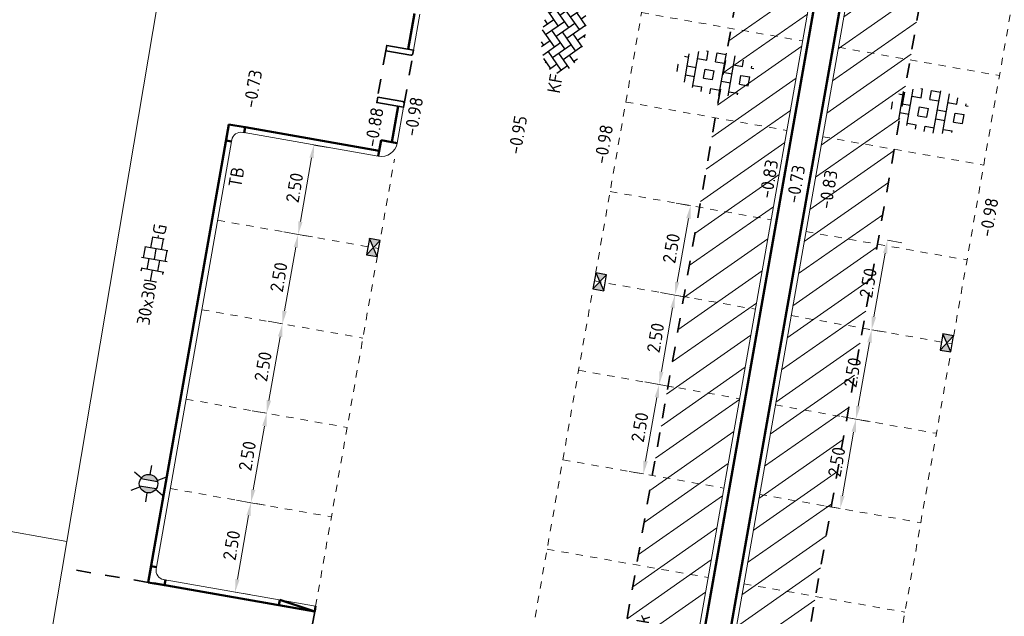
# Model space of a CAD drawing. Header units: metres. Extents: x 2514 to 227642, y 1683 to 852646.
# Tile 231 of 256: x 113797 to 113824, y 426403 to 426419. Entities that reach past the tile are written whole.
import ezdxf
from ezdxf.enums import TextEntityAlignment as Align
from ezdxf.lldxf.tags import DXFTag

# ---------------------------------------------------------------- set-up
doc = ezdxf.new("R2010")
doc.units = ezdxf.units.M
doc.linetypes.add('VW-1-1_STREEP', pattern=[2, 1, -1])
doc.linetypes.add('ZZ-HIDDEN-SO', pattern=[4, 2, -2])
doc.layers.get('Defpoints').update_dxf_attribs({"color": 244, "lineweight": 35})
for name, color, linetype, lineweight in [('B-GV-GR-ZONENIETGRAVEN-A', 1, 'Continuous', 18), ('B-WE-KG-GRENS_PERCEEL-GV', 252, 'KG-PERCEEL', 18), ('N-WE-GW-T18-200', 1, 'Continuous', 18), ('N-WE-IE-MEUBILAIR_WEGMEUBILAIR_LICHTMAST-S', 7, 'Continuous', 25), ('N-WE-RI-HWA_KOLK-S', 150, 'Continuous', 25), ('N-WE-VH-KANTOPSLUITING-T18', 1, 'Continuous', 18), ('N-WE-VH-KANTOPSLUITING_ACHTERKANTBAND-G', 1, 'Continuous', 50), ('N-WE-VH-KANTOPSLUITING_INRITBAND-G', 2, 'Continuous', 35), ('N-WE-VH-KANTOPSLUITING_TROTTOIRBAND_130 150-G', 2, 'Continuous', 13), ('N-WE-VH-M', 7, 'Continuous', 18), ('N-WE-VH-MATERIAALGRENS-G', 7, 'ZZ-HIDDEN-SO', 35), ('N-WE-VH-NAP-T18', 1, 'Continuous', 18), ('N-WE-VH-VERHARDING_BETONSTRAATSTEEN-S', 1, 'Continuous', 25), ('N-WE-VH-VERHARDING_GRASBETONSTEEN-S', 94, 'Continuous', 25), ('N-WE-VH-VERHARDING_TEGEL-S', 1, 'Continuous', 25), ('N-WE-VW-MARKERING_LANGS_STREEP_11_010-G', 7, 'VW-1-1_STREEP', 13)]:
    doc.layers.add(name, color=color, linetype=linetype, lineweight=lineweight)
doc.styles.add('ISO', font='NLCS-ISO.ttf')
doc.styles.add('NLCS-ISO', font='NLCS-ISO.ttf', dxfattribs={"height": 1.8})
doc.styles.add('NLCS-ISO-M200-T18', font='NLCS-ISO.ttf', dxfattribs={"height": 0.36})
doc.styles.get("Standard").update_dxf_attribs({"font": 'romans'})
tags = doc.linetypes.add('KG-PERCEEL', pattern='A,5.5,-2,["P",Standard,S=1.8,R=0,X=-0.5,Y=-0.9],-2,5.5,-2,[5,NLCS.SHX,S=0.75,R=0,X=0,Y=0],-2', length=19).pattern_tags.tags
tags[6] = DXFTag(74, 10)
doc.dimstyles.new('NLCS-M200-T18-PIJL_L2_H1', dxfattribs={"dimscale": 0.2, "dimtxt": 2.5, "dimasz": 1.8, "dimexe": 2, "dimexo": 2, "dimgap": 0.7, "dimtad": 1, "dimzin": 0, "dimdsep": 46, "dimtxsty": 'NLCS-ISO-M200-T18', "dimcen": 0, "dimdle": 2, "dimclrd": 256, "dimclre": 256, "dimclrt": 1, "dimadec": 1, "dimazin": 0, "dimtfac": 1, "dimtdec": 3, "dimtofl": 0, "dimtmove": 0, "dimatfit": 3, "dimfxl": 2, "dimfxlon": 1, "dimtfillclr": 256, "dimtolj": 1, "dimtzin": 0, "dimlwd": -1, "dimlwe": -1, "dimarcsym": 0})
pattern_1 = [(34.99242704, (0, 0), (-0.3641522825, 0.5202096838), [])]

# ---------------------------------------------------------------- blocks, each defined once
blk = doc.blocks.new('N-SRI-KOLK_STRAAT_450X300-SO')
h = blk.add_hatch(color=256)
h.dxf.hatch_style = 1
h.paths.add_polyline_path([(0, 0.75), (-1.125, 1.5), (-1.125, 0)])
h.paths.add_polyline_path([(1.125, 1.5), (0, 0.75), (1.125, 0)])
for p, q in [((-1.125, 0), (1.125, 1.5)), ((1.125, 0), (-1.125, 1.5))]:
    blk.add_line(p, q)
at = {"flags": 128}
blk.add_lwpolyline([(-1.125, 0), (1.125, 0), (1.125, 1.5), (-1.125, 1.5)], close=True, dxfattribs=at)
blk = doc.blocks.new('hoekblok inw. 25')
at = {"layer": 'N-WE-VH-KANTOPSLUITING_ACHTERKANTBAND-G', "ltscale": 0.2, "flags": 128}
blk.add_lwpolyline([(-0.45, 0.15), (-0.45, 0), (0, 0), (0, 0.45), (-0.15, 0.45)], dxfattribs=at)
at = {"layer": 'N-WE-VH-KANTOPSLUITING_TROTTOIRBAND_130 150-G', "ltscale": 0.2, "flags": 128}
blk.add_lwpolyline([(-0.15, 0.45), (-0.15, 0.4, -0.414214), (-0.4, 0.15), (-0.45, 0.15)], format="xyb", dxfattribs=at)
blk = doc.blocks.new('*D693')
at = {"layer": 'Defpoints', "color": 0, "ltscale": 0.2, "transparency": 16777216}
for p in [(113804.948, 426415.912), (113804.948, 426415.912), (113804.514, 426413.45)]:
    blk.add_point(p, dxfattribs=at)
at = {"layer": 'N-WE-VH-M', "ltscale": 0.2, "transparency": 16777216}
for p, q in [((113804.948, 426415.912), (113805.342, 426415.843)), ((113804.577, 426413.804), (113804.885, 426415.558)), ((113804.514, 426413.45), (113804.908, 426413.381))]:
    blk.add_line(p, q, dxfattribs=at)
for points in [[(113804.826, 426415.568), (113804.945, 426415.547), (113804.948, 426415.912)], [(113804.518, 426413.815), (113804.636, 426413.794), (113804.514, 426413.45)]]:
    blk.add_solid(points, dxfattribs=at)
at = {"layer": 'N-WE-VH-M', "ltscale": 0.2, "transparency": 16777216, "insert": (113804.416, 426414.736), "char_height": 0.36, "attachment_point": 5, "rotation": 80.0136, "style": 'NLCS-ISO-M200-T18'}
blk.add_mtext('\\A1;2.50', dxfattribs=at)
blk = doc.blocks.new('*D694')
at = {"layer": 'Defpoints', "color": 0, "ltscale": 0.2, "transparency": 16777216}
for p in [(113804.514, 426413.45), (113804.514, 426413.45), (113804.081, 426410.988)]:
    blk.add_point(p, dxfattribs=at)
at = {"layer": 'N-WE-VH-M', "ltscale": 0.2, "transparency": 16777216}
for p, q in [((113804.514, 426413.45), (113804.12, 426413.519)), ((113804.143, 426411.342), (113804.452, 426413.095)), ((113804.081, 426410.988), (113803.687, 426411.057))]:
    blk.add_line(p, q, dxfattribs=at)
for points in [[(113804.393, 426413.106), (113804.511, 426413.085), (113804.514, 426413.45)], [(113804.084, 426411.353), (113804.202, 426411.332), (113804.081, 426410.988)]]:
    blk.add_solid(points, dxfattribs=at)
at = {"layer": 'N-WE-VH-M', "ltscale": 0.2, "transparency": 16777216, "insert": (113803.982, 426412.274), "char_height": 0.36, "attachment_point": 5, "rotation": 80.0136, "style": 'NLCS-ISO-M200-T18'}
blk.add_mtext('\\A1;2.50', dxfattribs=at)
blk = doc.blocks.new('*D695')
at = {"layer": 'Defpoints', "color": 0, "ltscale": 0.2, "transparency": 16777216}
for p in [(113804.081, 426410.988), (113804.081, 426410.988), (113803.647, 426408.526)]:
    blk.add_point(p, dxfattribs=at)
at = {"layer": 'N-WE-VH-M', "ltscale": 0.2, "transparency": 16777216}
for p, q in [((113804.081, 426410.988), (113803.687, 426411.057)), ((113803.71, 426408.88), (113804.018, 426410.633)), ((113803.647, 426408.526), (113803.253, 426408.595))]:
    blk.add_line(p, q, dxfattribs=at)
for points in [[(113803.959, 426410.644), (113804.077, 426410.623), (113804.081, 426410.988)], [(113803.651, 426408.891), (113803.769, 426408.87), (113803.647, 426408.526)]]:
    blk.add_solid(points, dxfattribs=at)
at = {"layer": 'N-WE-VH-M', "ltscale": 0.2, "transparency": 16777216, "insert": (113803.549, 426409.812), "char_height": 0.36, "attachment_point": 5, "rotation": 80.0136, "style": 'NLCS-ISO-M200-T18'}
blk.add_mtext('\\A1;2.50', dxfattribs=at)
blk = doc.blocks.new('*D696')
at = {"layer": 'Defpoints', "color": 0, "ltscale": 0.2, "transparency": 16777216}
for p in [(113803.647, 426408.526), (113803.647, 426408.526), (113803.214, 426406.064)]:
    blk.add_point(p, dxfattribs=at)
at = {"layer": 'N-WE-VH-M', "ltscale": 0.2, "transparency": 16777216}
for p, q in [((113803.647, 426408.526), (113803.253, 426408.595)), ((113803.276, 426406.418), (113803.585, 426408.171)), ((113803.214, 426406.064), (113802.82, 426406.133))]:
    blk.add_line(p, q, dxfattribs=at)
for points in [[(113803.526, 426408.182), (113803.644, 426408.161), (113803.647, 426408.526)], [(113803.217, 426406.429), (113803.335, 426406.408), (113803.214, 426406.064)]]:
    blk.add_solid(points, dxfattribs=at)
at = {"layer": 'N-WE-VH-M', "ltscale": 0.2, "transparency": 16777216, "insert": (113803.115, 426407.35), "char_height": 0.36, "attachment_point": 5, "rotation": 80.0136, "style": 'NLCS-ISO-M200-T18'}
blk.add_mtext('\\A1;2.50', dxfattribs=at)
blk = doc.blocks.new('*D697')
at = {"layer": 'Defpoints', "color": 0, "ltscale": 0.2, "transparency": 16777216}
for p in [(113803.214, 426406.064), (113803.214, 426406.064), (113802.78, 426403.601)]:
    blk.add_point(p, dxfattribs=at)
at = {"layer": 'N-WE-VH-M', "ltscale": 0.2, "transparency": 16777216}
for p, q in [((113803.214, 426406.064), (113803.608, 426405.994)), ((113802.843, 426403.956), (113803.151, 426405.709)), ((113802.78, 426403.601), (113803.174, 426403.532))]:
    blk.add_line(p, q, dxfattribs=at)
for points in [[(113803.092, 426405.719), (113803.21, 426405.699), (113803.214, 426406.064)], [(113802.784, 426403.966), (113802.902, 426403.946), (113802.78, 426403.601)]]:
    blk.add_solid(points, dxfattribs=at)
at = {"layer": 'N-WE-VH-M', "ltscale": 0.2, "transparency": 16777216, "insert": (113802.682, 426404.888), "char_height": 0.36, "attachment_point": 5, "rotation": 80.0136, "style": 'NLCS-ISO-M200-T18'}
blk.add_mtext('\\A1;2.50', dxfattribs=at)
blk = doc.blocks.new('*D714')
at = {"layer": 'Defpoints', "color": 0, "ltscale": 0.2, "transparency": 16777216}
for p in [(113820.732, 426413.288), (113820.732, 426413.288), (113820.298, 426410.826)]:
    blk.add_point(p, dxfattribs=at)
at = {"layer": 'N-WE-VH-M', "ltscale": 0.2, "transparency": 16777216}
for p, q in [((113820.732, 426413.288), (113821.126, 426413.219)), ((113820.361, 426411.181), (113820.67, 426412.934)), ((113820.298, 426410.826), (113820.692, 426410.757))]:
    blk.add_line(p, q, dxfattribs=at)
for points in [[(113820.61, 426412.944), (113820.729, 426412.923), (113820.732, 426413.288)], [(113820.302, 426411.191), (113820.42, 426411.17), (113820.298, 426410.826)]]:
    blk.add_solid(points, dxfattribs=at)
at = {"layer": 'N-WE-VH-M', "ltscale": 0.2, "transparency": 16777216, "insert": (113820.2, 426412.113), "char_height": 0.36, "attachment_point": 5, "rotation": 80.0136, "style": 'NLCS-ISO-M200-T18'}
blk.add_mtext('\\A1;2.50', dxfattribs=at)
blk = doc.blocks.new('*D715')
at = {"layer": 'Defpoints', "color": 0, "ltscale": 0.2, "transparency": 16777216}
for p in [(113820.298, 426410.826), (113820.298, 426410.826), (113819.865, 426408.364)]:
    blk.add_point(p, dxfattribs=at)
at = {"layer": 'N-WE-VH-M', "ltscale": 0.2, "transparency": 16777216}
for p, q in [((113820.298, 426410.826), (113820.692, 426410.757)), ((113819.927, 426408.718), (113820.236, 426410.471)), ((113819.865, 426408.364), (113820.259, 426408.295))]:
    blk.add_line(p, q, dxfattribs=at)
for points in [[(113820.177, 426410.482), (113820.295, 426410.461), (113820.298, 426410.826)], [(113819.868, 426408.729), (113819.986, 426408.708), (113819.865, 426408.364)]]:
    blk.add_solid(points, dxfattribs=at)
at = {"layer": 'N-WE-VH-M', "ltscale": 0.2, "transparency": 16777216, "insert": (113819.767, 426409.65), "char_height": 0.36, "attachment_point": 5, "rotation": 80.0136, "style": 'NLCS-ISO-M200-T18'}
blk.add_mtext('\\A1;2.50', dxfattribs=at)
blk = doc.blocks.new('*D716')
at = {"layer": 'Defpoints', "color": 0, "ltscale": 0.2, "transparency": 16777216}
for p in [(113819.865, 426408.364), (113819.865, 426408.364), (113819.431, 426405.902)]:
    blk.add_point(p, dxfattribs=at)
at = {"layer": 'N-WE-VH-M', "ltscale": 0.2, "transparency": 16777216}
for p, q in [((113819.865, 426408.364), (113819.471, 426408.433)), ((113819.494, 426406.256), (113819.802, 426408.009)), ((113819.431, 426405.902), (113819.037, 426405.971))]:
    blk.add_line(p, q, dxfattribs=at)
for points in [[(113819.743, 426408.02), (113819.862, 426407.999), (113819.865, 426408.364)], [(113819.435, 426406.267), (113819.553, 426406.246), (113819.431, 426405.902)]]:
    blk.add_solid(points, dxfattribs=at)
at = {"layer": 'N-WE-VH-M', "ltscale": 0.2, "transparency": 16777216, "insert": (113819.333, 426407.188), "char_height": 0.36, "attachment_point": 5, "rotation": 80.0136, "style": 'NLCS-ISO-M200-T18'}
blk.add_mtext('\\A1;2.50', dxfattribs=at)
blk = doc.blocks.new('*D717')
at = {"layer": 'Defpoints', "color": 0, "ltscale": 0.2, "transparency": 16777216}
for p in [(113815.315, 426414.242), (113815.315, 426414.242), (113814.882, 426411.78)]:
    blk.add_point(p, dxfattribs=at)
at = {"layer": 'N-WE-VH-M', "ltscale": 0.2, "transparency": 16777216}
for p, q in [((113815.315, 426414.242), (113814.921, 426414.311)), ((113814.944, 426412.134), (113815.253, 426413.887)), ((113814.882, 426411.78), (113814.488, 426411.849))]:
    blk.add_line(p, q, dxfattribs=at)
for points in [[(113815.194, 426413.898), (113815.312, 426413.877), (113815.315, 426414.242)], [(113814.885, 426412.145), (113815.003, 426412.124), (113814.882, 426411.78)]]:
    blk.add_solid(points, dxfattribs=at)
at = {"layer": 'N-WE-VH-M', "ltscale": 0.2, "transparency": 16777216, "insert": (113814.783, 426413.066), "char_height": 0.36, "attachment_point": 5, "rotation": 80.0136, "style": 'NLCS-ISO-M200-T18'}
blk.add_mtext('\\A1;2.50', dxfattribs=at)
blk = doc.blocks.new('*D718')
at = {"layer": 'Defpoints', "color": 0, "ltscale": 0.2, "transparency": 16777216}
for p in [(113814.882, 426411.78), (113814.882, 426411.78), (113814.448, 426409.318)]:
    blk.add_point(p, dxfattribs=at)
at = {"layer": 'N-WE-VH-M', "ltscale": 0.2, "transparency": 16777216}
for p, q in [((113814.882, 426411.78), (113815.276, 426411.71)), ((113814.511, 426409.672), (113814.819, 426411.425)), ((113814.448, 426409.318), (113814.842, 426409.248))]:
    blk.add_line(p, q, dxfattribs=at)
for points in [[(113814.76, 426411.436), (113814.878, 426411.415), (113814.882, 426411.78)], [(113814.452, 426409.683), (113814.57, 426409.662), (113814.448, 426409.318)]]:
    blk.add_solid(points, dxfattribs=at)
at = {"layer": 'N-WE-VH-M', "ltscale": 0.2, "transparency": 16777216, "insert": (113814.35, 426410.604), "char_height": 0.36, "attachment_point": 5, "rotation": 80.0136, "style": 'NLCS-ISO-M200-T18'}
blk.add_mtext('\\A1;2.50', dxfattribs=at)
blk = doc.blocks.new('*D719')
at = {"layer": 'Defpoints', "color": 0, "ltscale": 0.2, "transparency": 16777216}
for p in [(113814.448, 426409.318), (113814.448, 426409.318), (113814.015, 426406.856)]:
    blk.add_point(p, dxfattribs=at)
at = {"layer": 'N-WE-VH-M', "ltscale": 0.2, "transparency": 16777216}
for p, q in [((113814.448, 426409.318), (113814.054, 426409.387)), ((113814.077, 426407.21), (113814.386, 426408.963)), ((113814.015, 426406.856), (113813.621, 426406.925))]:
    blk.add_line(p, q, dxfattribs=at)
for points in [[(113814.327, 426408.974), (113814.445, 426408.953), (113814.448, 426409.318)], [(113814.018, 426407.22), (113814.136, 426407.2), (113814.015, 426406.856)]]:
    blk.add_solid(points, dxfattribs=at)
at = {"layer": 'N-WE-VH-M', "ltscale": 0.2, "transparency": 16777216, "insert": (113813.916, 426408.142), "char_height": 0.36, "attachment_point": 5, "rotation": 80.0136, "style": 'NLCS-ISO-M200-T18'}
blk.add_mtext('\\A1;2.50', dxfattribs=at)
blk = doc.blocks.new('SVH-TEGEL_300X300_DUN_HALFST_KL-SO')
for p, q in [((-1.84, 1.5), (-1.5, 1.5)), ((-1.5, -1.6), (-1.5, 1.6)), ((0, -1.78), (0, 1.78)), ((0, 1.5), (1.5, 1.5)), ((1.5, -1.6), (1.5, 1.6)), ((-3.08, 0.75), (-3, 0.75)), ((-3, -0.83), (-3, 0.83)), ((-3, 0), (-1.5, 0)), ((-1.5, 0.75), (0, 0.75)), ((0, 0), (1.5, 0)), ((1.5, 0.75), (3, 0.75)), ((3, -0.83), (3, 0.83)), ((3, 0), (3.39, 0)), ((-3.08, -0.75), (-3, -0.75)), ((-1.5, -0.75), (0, -0.75)), ((1.5, -0.75), (3, -0.75)), ((-1.84, -1.5), (-1.5, -1.5)), ((0, -1.5), (1.5, -1.5))]:
    blk.add_line(p, q)
at = {"style": 'NLCS-ISO'}
blk.add_attdef('FORMAAT', text='', height=1.8, dxfattribs=at).set_placement((-3.18, 0), align=Align.MIDDLE_RIGHT)
blk.add_attdef('KLEUR', text='', height=1.8, dxfattribs=at).set_placement((3.49, 0), align=Align.MIDDLE_LEFT)
at = {"style": 'NLCS-ISO', "flags": 1}
blk.add_attdef('FUNCTIE', text='', height=1.8, dxfattribs=at).set_placement((0.12, -3.58), align=Align.MIDDLE_CENTER)
blk = doc.blocks.new('SVH-GRASBETONSTEEN_01-SO')
at = {"ltscale": 0.1}
for p, q in [((-1.98, 2.79), (-1.75, 2.79)), ((-1.75, 1.54), (-1.75, 2.79)), ((-0.5, 2.79), (0.75, 2.79)), ((-0.5, 1.54), (-0.5, 2.79)), ((0.75, -2.95), (0.75, 2.95)), ((2, -2.78), (2, 2.78)), ((-4.84, 1.54), (-4.25, 1.54)), ((-4.25, -1.97), (-4.25, 1.97)), ((-3, -2.52), (-3, 2.52)), ((-3, 1.54), (-1.75, 1.54)), ((-0.5, 1.54), (0.75, 1.54)), ((2, 1.54), (3.25, 1.54)), ((3.25, 1.54), (3.25, 2.43)), ((4.5, 1.54), (4.5, 1.8)), ((4.5, 1.54), (4.84, 1.54)), ((-5.63, 0.29), (-5.5, 0.29)), ((-5.5, -0.71), (-5.5, 0.29)), ((-4.25, 0.29), (-3, 0.29)), ((-1.75, 0.29), (-0.5, 0.29)), ((-1.75, -0.96), (-1.75, 0.29)), ((-0.5, -0.96), (-0.5, 0.29)), ((0.75, 0.29), (2, 0.29)), ((3.25, 0.29), (4.5, 0.29)), ((3.25, -0.96), (3.25, 0.29)), ((4.5, -0.96), (4.5, 0.29)), ((-4.25, -0.96), (-3, -0.96)), ((-1.75, -0.96), (-0.5, -0.96)), ((0.75, -0.96), (2, -0.96)), ((3.25, -0.96), (4.5, -0.96)), ((-3, -2.21), (-1.75, -2.21)), ((-1.75, -2.83), (-1.75, -2.21)), ((-0.5, -2.21), (0.75, -2.21)), ((-0.5, -2.96), (-0.5, -2.21)), ((2, -2.21), (3.25, -2.21)), ((3.25, -2.43), (3.25, -2.21))]:
    blk.add_line(p, q, dxfattribs=at)
at = {"style": 'NLCS-ISO', "flags": 1}
blk.add_attdef('FUNCTIE', text='', height=1.8, dxfattribs=at).set_placement((0.12, -3.58), align=Align.MIDDLE_CENTER)
blk = doc.blocks.new('N-SIE-WEG_LICHTMAST-SO')
h = blk.add_hatch(color=256)
h.paths.add_polyline_path([(1.16, 0.5, 0.658505), (-1.16, 0.5)])
h.paths.add_polyline_path([(-1.16, -0.5, 0.658505), (1.16, -0.5)])
at = {"flags": 128}
for points in [[(0, 1.27), (0, 2.53)], [(-2.19, 1.27), (-1.1, 0.63)], [(-1.16, 0.5), (1.16, 0.5)], [(1.1, 0.63), (2.19, 1.27)], [(-2.19, -1.27), (-1.1, -0.63)], [(-1.16, -0.5), (1.16, -0.5)], [(0, -1.27), (0, -2.53)], [(2.19, -1.27), (1.1, -0.63)]]:
    blk.add_lwpolyline(points, dxfattribs=at)
at = {"ltscale": 0.5}
blk.add_circle((0, 0), 1.27, dxfattribs=at)
at = {"style": 'NLCS-ISO'}
blk.add_attdef('TYPE', text='', height=1.8, dxfattribs=at).set_placement((0, 2.53), align=Align.BOTTOM_CENTER)
blk = doc.blocks.new('SVH-BSS_KEIFORMAAT_KEPER-SO')
at = {"ltscale": 0.1}
for p, q in [((-2.23, 0.74), (-0.21, 2.76)), ((0.22, 2.75), (1.48, 1.48)), ((-5.2, 0.74), (-4.03, 1.91)), ((-5.2, -0.74), (-2.97, 1.48)), ((-4.56, 1.6), (-4.45, 1.48)), ((-3.6, 2.11), (-1.48, 0)), ((-2.48, 2.48), (-1.48, 1.48)), ((-2.23, 2.23), (-1.85, 2.61)), ((-2.23, -0.74), (0, 1.48)), ((-0.74, 2.23), (1.48, 0)), ((0.74, 2.23), (1.2, 2.68)), ((0.74, 0.74), (2.45, 2.45)), ((0.74, -0.74), (2.97, 1.48)), ((2.23, 2.23), (4.45, 0)), ((3.71, 0.74), (4.5, 1.53)), ((4.22, 1.72), (4.45, 1.48)), ((-5.34, 0.88), (-4.45, 0)), ((-4.81, -1.84), (-2.97, 0)), ((-3.71, 0.74), (-1.48, -1.48)), ((-2.23, -2.23), (0, 0)), ((-0.74, 0.74), (1.48, -1.48)), ((0.74, -2.23), (2.97, 0)), ((2.23, 0.74), (4.45, -1.48)), ((3.71, -0.74), (5.25, 0.79)), ((5.2, 0.74), (5.39, 0.55)), ((-5.73, -0.2), (-4.45, -1.48)), ((-3.71, -0.74), (-1.48, -2.97)), ((-0.74, -0.74), (1.48, -2.97)), ((2.23, -0.74), (3.84, -2.36)), ((3.71, -2.23), (5.57, -0.37)), ((5.2, -0.74), (5.41, -0.95)), ((-3.89, -2.41), (-2.97, -1.48)), ((-3.71, -2.23), (-3.27, -2.67)), ((-1.59, -3.08), (0, -1.48)), ((-0.74, -2.23), (0.21, -3.18)), ((1.36, -3.09), (2.97, -1.48)), ((2.23, -2.23), (2.78, -2.78)), ((-0.22, -3.19), (0, -2.97))]:
    blk.add_line(p, q, dxfattribs=at)
at = {"style": 'NLCS-ISO'}
blk.add_attdef('FORMAAT', text='', height=1.8, dxfattribs=at).set_placement((-5.83, -0.22), align=Align.MIDDLE_RIGHT)
blk.add_attdef('KLEUR', text='', height=1.8, dxfattribs=at).set_placement((5.82, -0.22), align=Align.MIDDLE_LEFT)
at = {"style": 'NLCS-ISO', "flags": 1}
blk.add_attdef('FUNCTIE', text='', height=1.8, dxfattribs=at).set_placement((0.12, -3.58), align=Align.MIDDLE_CENTER)

msp = doc.modelspace()

# ---------------------------------------------------------------- hatches: boundary and pattern name
at = {"layer": 'B-GV-GR-ZONENIETGRAVEN-A', "ltscale": 0.2}
h = msp.add_hatch(dxfattribs=at)
h.set_pattern_fill('ANSI31', color=256, scale=0.2)
h.set_pattern_definition(pattern_1)
edge = h.paths.add_edge_path()
edge.add_line((113820.764, 426443.744), (113810.793, 426387.115))
edge.add_line((113810.793, 426387.115), (113812.467, 426386.82))
edge.add_arc((113812.552, 426387.067), 0.262, 250.8604, 359.2819)
edge.add_line((113812.814, 426387.064), (113822.682, 426443.101))
edge.add_arc((113822.436, 426443.188), 0.26, 340.5686, 449.5338)
edge.add_line((113822.438, 426443.448), (113820.764, 426443.744))
h = msp.add_hatch(dxfattribs=at)
h.set_pattern_fill('ANSI31', color=256, scale=0.2)
h.set_pattern_definition(pattern_1)
edge = h.paths.add_edge_path()
edge.add_line((113823.667, 426442.929), (113813.799, 426386.89))
edge.add_arc((113814.047, 426386.804), 0.262, 160.9054, 269.0884)
edge.add_line((113814.043, 426386.542), (113815.717, 426386.248))
edge.add_line((113815.717, 426386.248), (113825.688, 426442.877))
edge.add_line((113825.688, 426442.877), (113824.014, 426443.172))
edge.add_arc((113823.928, 426442.925), 0.262, 70.7296, 179.1461)

# ---------------------------------------------------------------- linework, layer by layer
at = {"layer": 'B-WE-KG-GRENS_PERCEEL-GV', "ltscale": 0.2}
for points in [[(113784.036, 426403.844), (113789.515, 426406.539), (113798.145, 426404.996), (113802.232, 426429.228)], [(113784.036, 426403.844), (113757.33, 426408.423), (113753.675, 426386.115), (113793.747, 426378.92), (113798.145, 426404.996)]]:
    msp.add_lwpolyline(points, dxfattribs=at)
at = {"layer": 'N-WE-VH-KANTOPSLUITING_ACHTERKANTBAND-G', "ltscale": 0.2}
for p, q in [((113822.907, 426443.519), (113812.884, 426386.595)), ((113813.573, 426386.473), (113823.597, 426443.398)), ((113807.718, 426419.537), (113807.545, 426418.552)), ((113807.268, 426416.977), (113807.094, 426415.991)), ((113806.747, 426415.749), (113803.052, 426416.399)), ((113806.721, 426415.601), (113806.799, 426416.044)), ((113806.799, 426416.044), (113807.242, 426415.966)), ((113800.538, 426403.844), (113804.97, 426403.064))]:
    msp.add_line(p, q, dxfattribs=at)
msp.add_lwpolyline([(113800.391, 426403.87), (113802.61, 426416.476)], dxfattribs=at)
at = {"layer": 'N-WE-VH-KANTOPSLUITING_ACHTERKANTBAND-G', "ltscale": 0.2, "flags": 128}
for points in [[(113803.985, 426403.237), (113804.011, 426403.385)], [(113804.011, 426403.385), (113804.97, 426403.064)], [(113804.97, 426403.064), (113804.996, 426403.211)]]:
    msp.add_lwpolyline(points, dxfattribs=at)
at = {"layer": 'N-WE-VH-KANTOPSLUITING_INRITBAND-G', "ltscale": 0.2, "flags": 128}
for points in [[(113806.928, 426418.509), (113807.618, 426418.387, 0.414214), (113807.675, 426418.428), (113807.693, 426418.526), (113806.954, 426418.656)], [(113806.703, 426417.228), (113807.392, 426417.107, -0.414214), (113807.433, 426417.049), (113807.415, 426416.95), (113806.677, 426417.081)]]:
    msp.add_lwpolyline(points, format="xyb", close=True, dxfattribs=at)
at = {"layer": 'N-WE-VH-KANTOPSLUITING_TROTTOIRBAND_130 150-G', "ltscale": 0.2}
for p, q in [((113812.814, 426387.064), (113822.694, 426443.173)), ((113813.799, 426386.89), (113823.667, 426442.929)), ((113807.866, 426419.511), (113807.693, 426418.526)), ((113807.415, 426416.95), (113807.242, 426415.966)), ((113806.721, 426415.601), (113803.027, 426416.252)), ((113800.799, 426403.95), (113804.996, 426403.211))]:
    msp.add_line(p, q, dxfattribs=at)
msp.add_lwpolyline([(113800.616, 426404.287), (113802.68, 426416.007)], dxfattribs=at)
msp.add_arc((113806.799, 426416.044), 0.45, 260.0136, 350.0136, dxfattribs=at)
at = {"layer": 'N-WE-VH-MATERIAALGRENS-G', "ltscale": 0.2}
for p, q in [((113810.793, 426387.115), (113820.764, 426443.744)), ((113815.717, 426386.248), (113825.688, 426442.877)), ((113806.928, 426418.509), (113806.703, 426417.228))]:
    msp.add_line(p, q, dxfattribs=at)
at = {"layer": 'N-WE-VH-MATERIAALGRENS-G', "ltscale": 0.2, "flags": 128}
for points in [[(113807.433, 426417.049), (113807.675, 426418.428)], [(113800.389, 426403.87), (113798.119, 426404.253)], [(113804.97, 426403.064), (113804.155, 426398.435)]]:
    msp.add_lwpolyline(points, dxfattribs=at)
at = {"layer": 'N-WE-VW-MARKERING_LANGS_STREEP_11_010-G', "ltscale": 0.2}
for p, q in [((113808.33, 426387.549), (113818.302, 426444.178)), ((113818.179, 426385.815), (113828.15, 426442.443)), ((113813.966, 426419.556), (113818.398, 426418.776)), ((113819.383, 426418.603), (113823.815, 426417.822)), ((113813.533, 426417.094), (113817.965, 426416.314)), ((113818.95, 426416.14), (113823.381, 426415.36)), ((113804.996, 426403.211), (113807.164, 426415.522)), ((113813.099, 426414.632), (113817.531, 426413.852)), ((113802.298, 426413.84), (113806.73, 426413.06)), ((113818.49, 426413.528), (113822.921, 426412.747)), ((113812.666, 426412.17), (113817.098, 426411.39)), ((113801.865, 426411.378), (113806.297, 426410.598)), ((113818.083, 426411.216), (113822.514, 426410.436)), ((113812.232, 426409.708), (113816.664, 426408.927)), ((113801.431, 426408.916), (113805.863, 426408.136)), ((113817.649, 426408.754), (113822.081, 426407.974)), ((113811.799, 426407.246), (113816.231, 426406.465)), ((113800.998, 426406.454), (113805.43, 426405.673)), ((113817.215, 426406.292), (113821.647, 426405.512)), ((113811.365, 426404.784), (113815.797, 426404.003)), ((113816.782, 426403.83), (113821.214, 426403.049))]:
    msp.add_line(p, q, dxfattribs=at)

# ---------------------------------------------------------------- block references
at = {"ltscale": 0.2}
for p, rotation in [((113802.609, 426416.476), 170.1650756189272), ((113800.391, 426403.87), 259.9471167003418)]:
    msp.add_blockref('hoekblok inw. 25', p, dxfattribs=dict(at, rotation=rotation))
at = {"layer": 'N-WE-IE-MEUBILAIR_WEGMEUBILAIR_LICHTMAST-S', "xscale": 0.2, "yscale": 0.2, "zscale": 0.2, "rotation": 350.1566500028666}
msp.add_blockref('N-SIE-WEG_LICHTMAST-SO', (113800.398, 426406.588), dxfattribs=at)
at = {"layer": 'N-WE-RI-HWA_KOLK-S', "ltscale": 0.2, "xscale": 0.2, "yscale": 0.2, "zscale": 0.2}
for p, rotation in [((113806.73, 426413.06), 80.01356215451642), ((113812.666, 426412.17), 260.0135621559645), ((113822.514, 426410.436), 80.01356215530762)]:
    msp.add_blockref('N-SRI-KOLK_STRAAT_450X300-SO', p, dxfattribs=dict(at, rotation=rotation))
at = {"layer": 'N-WE-VH-VERHARDING_BETONSTRAATSTEEN-S', "xscale": 0.2, "yscale": 0.2, "zscale": 0.2, "rotation": 80.01356215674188}
msp.add_blockref('SVH-BSS_KEIFORMAAT_KEPER-SO', (113811.789, 426419.025), dxfattribs=at).add_auto_attribs({'FORMAAT': 'KF', 'KLEUR': 'RD-Z'})
at = {"layer": 'N-WE-VH-VERHARDING_GRASBETONSTEEN-S', "xscale": 0.2, "yscale": 0.2, "zscale": 0.2, "rotation": 350.06}
for p in [(113816.049, 426417.884), (113821.947, 426416.846)]:
    msp.add_blockref('SVH-GRASBETONSTEEN_01-SO', p, dxfattribs=at)
at = {"layer": 'N-WE-VH-VERHARDING_TEGEL-S', "xscale": 0.2, "yscale": 0.2, "zscale": 0.2, "rotation": 80.01356216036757}
msp.add_blockref('SVH-TEGEL_300X300_DUN_HALFST_KL-SO', (113800.558, 426412.757), dxfattribs=at).add_auto_attribs({'FORMAAT': '30x30', 'KLEUR': 'G'})

# ---------------------------------------------------------------- texts
at = {"layer": 'N-WE-GW-T18-200', "ltscale": 0.2, "style": 'NLCS-ISO-M200-T18'}
msp.add_text('geen grondwerk', height=0.36, rotation=80.0136, dxfattribs=at).set_placement((113813.613, 426399.569))
at = {"layer": 'N-WE-VH-KANTOPSLUITING-T18', "style": 'NLCS-ISO-M200-T18'}
msp.add_text('TB', height=0.36, rotation=80.1086, dxfattribs=at).set_placement((113802.945, 426414.72))
at = {"layer": 'N-WE-VH-NAP-T18', "style": 'ISO'}
for s, p in [('-0.73', (113803.351, 426416.908)), ('-0.98', (113807.778, 426416.131)), ('-0.88', (113806.69, 426415.836)), ('-0.95', (113810.639, 426415.629)), ('-0.98', (113813.003, 426415.37)), ('-0.83', (113817.551, 426414.417)), ('-0.73', (113818.295, 426414.286)), ('-0.83', (113819.186, 426414.13)), ('-0.98', (113823.608, 426413.354))]:
    msp.add_text(s, height=0.36, rotation=80.1086, dxfattribs=at).set_placement(p)

# ---------------------------------------------------------------- dimensions: what is measured, and where the dimension line sits
at = {"layer": 'N-WE-VH-M', "ltscale": 0.2}
for p1, p2, picture, middle in [((113804.514, 426413.45), (113804.948, 426415.912), '*D693', (113804.416, 426414.736)), ((113814.882, 426411.78), (113815.315, 426414.242), '*D717', (113814.783, 426413.066)), ((113804.081, 426410.988), (113804.514, 426413.45), '*D694', (113803.982, 426412.274)), ((113820.298, 426410.826), (113820.732, 426413.288), '*D714', (113820.2, 426412.113)), ((113814.448, 426409.318), (113814.882, 426411.78), '*D718', (113814.35, 426410.604)), ((113803.647, 426408.526), (113804.081, 426410.988), '*D695', (113803.549, 426409.812)), ((113819.865, 426408.364), (113820.298, 426410.826), '*D715', (113819.767, 426409.65)), ((113814.015, 426406.856), (113814.448, 426409.318), '*D719', (113813.916, 426408.142)), ((113803.214, 426406.064), (113803.647, 426408.526), '*D696', (113803.115, 426407.35)), ((113819.431, 426405.902), (113819.865, 426408.364), '*D716', (113819.333, 426407.188)), ((113802.78, 426403.601), (113803.214, 426406.064), '*D697', (113802.682, 426404.888))]:
    dim = msp.add_aligned_dim(p1=p1, p2=p2, distance=0, dimstyle='NLCS-M200-T18-PIJL_L2_H1', override={"dimclrt": 256}, dxfattribs=at)
    dim.commit()
    dim.dimension.update_dxf_attribs({"geometry": picture, "text_midpoint": middle})

doc.saveas('drawing.dxf')
